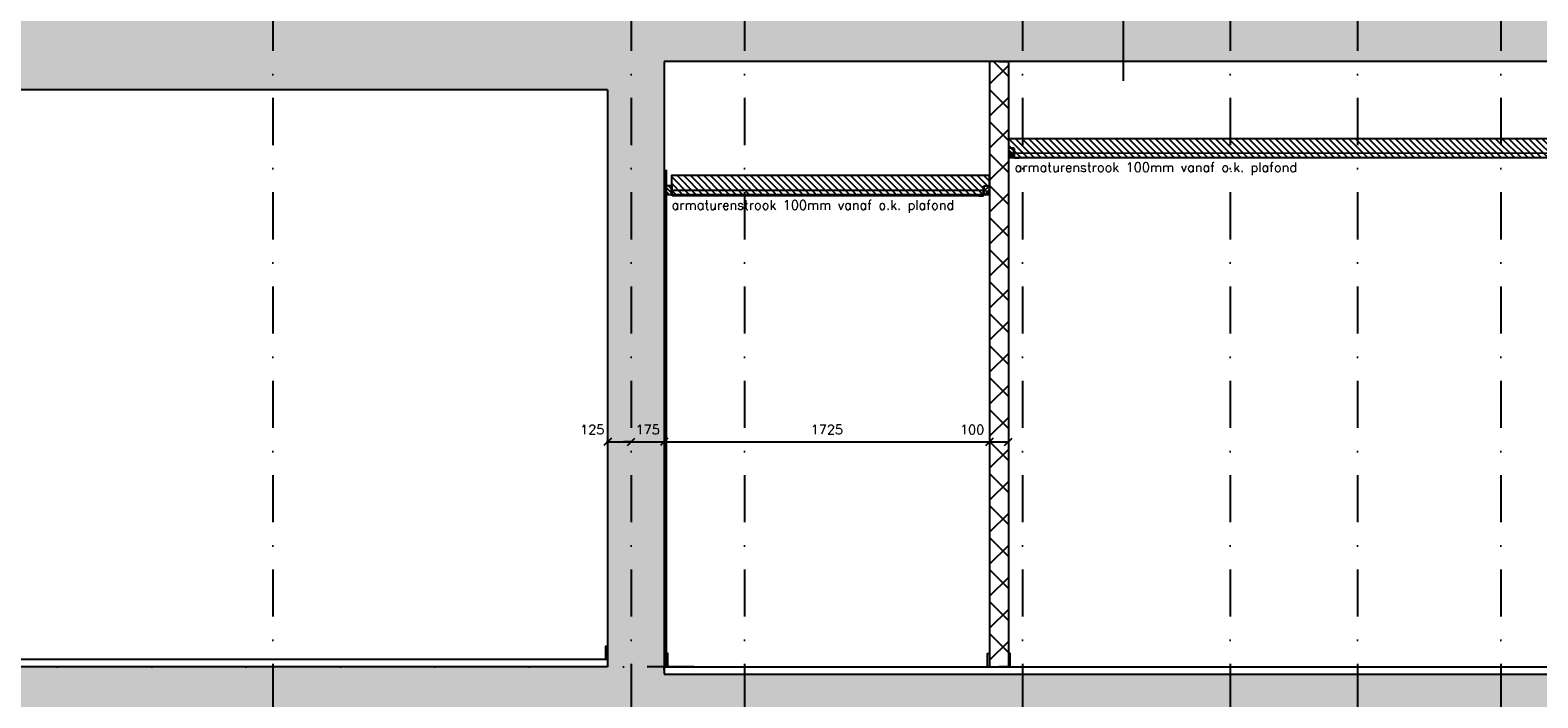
# Model space of a CAD drawing. Extents: x 0 to 297174, y -27731 to 163980.
# Tile 113 of 152: x 181911 to 189905, y 95631 to 99172. Entities that reach past the tile are written whole.
import ezdxf

# ---------------------------------------------------------------- set-up
doc = ezdxf.new("R2010")
doc.units = 0
doc.header["$LTSCALE"] = 5
doc.header["$MEASUREMENT"] = 0
doc.header["$PDMODE"] = 3
doc.header["$PDSIZE"] = 0.1
doc.linetypes.add('DASHDOT', pattern=[1, 0.5, -0.25, 0, -0.25])
doc.linetypes.add('DD1', pattern=[2.66667, 1.66667, -0.5, 0, -0.5])
doc.layers.get('0').update_dxf_attribs({"linetype": 'CONTINUOUS'})
doc.layers.get('DEFPOINTS').update_dxf_attribs({"linetype": 'CONTINUOUS'})
for name, color, linetype in [('A--01A1_ACEER', 1, 'CONTINUOUS'), ('A--A22--_F123-', 9, 'CONTINUOUS'), ('A--A23--_F--3-', 9, 'CONTINUOUS'), ('A--A25--_F--3-', 9, 'CONTINUOUS'), ('A--L21--_F-23-', 4, 'CONTINUOUS'), ('A--L22--', 3, 'CONTINUOUS'), ('A--L22--_F--3-', 7, 'CONTINUOUS'), ('A--L22D2_BINNENWAND', 2, 'CONTINUOUS'), ('A--L23--', 7, 'CONTINUOUS'), ('A--L23--_F--3-', 7, 'CONTINUOUS'), ('A--L25--', 7, 'CONTINUOUS'), ('A--L25--_F-23-', 7, 'CONTINUOUS'), ('A--L35-D2-_PLAFONDS', 2, 'CONTINUOUS'), ('A--L35-D4-_PLAFONDS', 4, 'CONTINUOUS'), ('A--L35D1_PLAFONDS', 1, 'CONTINUOUS'), ('A--M$1A-_F123-', 1, 'CONTINUOUS'), ('STRAMIEN', 8, 'DD1'), ('X--LR---_CP', 7, 'CONTINUOUS')]:
    doc.layers.add(name, color=color, linetype=linetype)
doc.styles.add('HIEMSTRA', font='romans.shx')
doc.dimstyles.get("Standard").update_dxf_attribs({"dimscale": 50, "dimtxt": 2.5, "dimasz": 2, "dimexe": 0.3, "dimexo": 0.3, "dimgap": 2, "dimtad": 1, "dimdec": 0, "dimzin": 0, "dimdsep": 46, "dimtxsty": 'HIEMSTRA', "dimblk1": 'OBLIQUE', "dimblk2": 'OBLIQUE', "dimsah": 1, "dimcen": 0.09, "dimdle": 0.3, "dimclrd": 1, "dimclre": 1, "dimclrt": 2, "dimadec": 0, "dimazin": 0, "dimtfac": 1, "dimtdec": 4, "dimtix": 1, "dimtmove": 2, "dimatfit": 3, "dimldrblk": 'OBLIQUE', "dimfxl": 0, "dimtvp": 625, "dimtolj": 1, "dimtzin": 0, "dimarcsym": 0})

# ---------------------------------------------------------------- blocks, each defined once
blk = doc.blocks.new('*U1705')
at = {"layer": 'A--L23--_F--3-', "color": 2, "linetype": 'Continuous'}
blk.add_lwpolyline([(0, 0), (0, 20), (8456.8, 20), (8456.8, 0)], dxfattribs=at)
blk = doc.blocks.new('_OBLIQUE')
at = {"color": 0, "linetype": 'ByBlock'}
blk.add_line((-0.5, -0.5), (0.5, 0.5), dxfattribs=at)
blk = doc.blocks.new('*D412')
at = {"layer": 'A--M$1A-_F123-', "color": 1, "lineweight": -2}
for p, q in [((184966.6, 96988.6), (185103.6, 96988.6)), ((184972.6, 96986.4), (184972.6, 96994.6)), ((185097.6, 96986.4), (185097.6, 96994.6))]:
    blk.add_line(p, q, dxfattribs=at)
at = {"layer": 'DEFPOINTS', "color": 0}
for p in [(184972.6, 96980.4), (185097.6, 96988.6), (185097.6, 96980.4)]:
    blk.add_point(p, dxfattribs=at)
at = {"layer": 'A--M$1A-_F123-', "color": 1, "lineweight": -2, "xscale": 40, "yscale": 40, "zscale": 40, "rotation": 180}
blk.add_blockref('_OBLIQUE', (184972.6, 96988.6), dxfattribs=at)
at = {"layer": 'A--M$1A-_F123-', "color": 1, "lineweight": -2, "xscale": 40, "yscale": 40, "zscale": 40}
blk.add_blockref('_OBLIQUE', (185097.6, 96988.6), dxfattribs=at)
at = {"layer": 'A--M$1A-_F123-', "color": 2, "insert": (184891.2, 97053.6), "char_height": 50, "attachment_point": 5, "style": 'HIEMSTRA'}
blk.add_mtext('\\A1;125', dxfattribs=at)
blk = doc.blocks.new('*D413')
at = {"layer": 'A--M$1A-_F123-', "color": 1, "lineweight": -2}
for p, q in [((185097.6, 96988.6), (185057.6, 96988.6)), ((185097.6, 96988.6), (185272.6, 96988.6)), ((185272.6, 96988.6), (185312.6, 96988.6)), ((185272.6, 96982.6), (185272.6, 96982.6))]:
    blk.add_line(p, q, dxfattribs=at)
at = {"layer": 'DEFPOINTS', "color": 0}
for p in [(185097.6, 96988.6), (185272.6, 96988.6), (185272.6, 96988.6)]:
    blk.add_point(p, dxfattribs=at)
at = {"layer": 'A--M$1A-_F123-', "color": 1, "lineweight": -2, "xscale": 40, "yscale": 40, "zscale": 40}
blk.add_blockref('_OBLIQUE', (185097.6, 96988.6), dxfattribs=at)
at = {"layer": 'A--M$1A-_F123-', "color": 1, "lineweight": -2, "xscale": 40, "yscale": 40, "zscale": 40, "rotation": 180}
blk.add_blockref('_OBLIQUE', (185272.6, 96988.6), dxfattribs=at)
at = {"layer": 'A--M$1A-_F123-', "color": 2, "insert": (185185.1, 97053.6), "char_height": 50, "attachment_point": 5, "style": 'HIEMSTRA'}
blk.add_mtext('\\A1;175', dxfattribs=at)
blk = doc.blocks.new('*U1633')
at = {"layer": 'A--L23--_F--3-', "color": 2, "linetype": 'Continuous'}
blk.add_lwpolyline([(0, 0), (0, 20), (7575, 20), (7575, 0)], dxfattribs=at)
blk = doc.blocks.new('*U1625')
at = {"layer": 'A--A22--_F123-', "linetype": 'Continuous'}
h = blk.add_hatch(dxfattribs=at)
h.set_pattern_fill('ALFAKRS', color=256, scale=120, style=0)
h.set_pattern_definition([(45, (-187047.58, -99005.77), (-84.852814, 84.852814), []), (135, (-187047.58, -99005.77), (-84.852814, -84.852814), [])])
h.paths.add_polyline_path([(0, 0), (50, 0), (50, -3209.9), (0, -3209.9), (-50, -3209.9), (-50, 0)])
at = {"layer": 'A--L22--_F--3-', "color": 3, "linetype": 'Continuous'}
for points in [[(0, 0), (-50, 0), (-50, -3209.9), (0, -3209.9)], [(0, 0), (50, 0), (50, -3209.9), (0, -3209.9)]]:
    blk.add_lwpolyline(points, dxfattribs=at)
blk = doc.blocks.new('*D438')
at = {"layer": 'A--M$1A-_F123-', "color": 1, "lineweight": -2}
for p, q in [((185266.6, 96988.6), (187003.6, 96988.6)), ((185272.6, 96982.6), (185272.6, 96982.6)), ((186997.6, 96982.6), (186997.6, 96982.6))]:
    blk.add_line(p, q, dxfattribs=at)
at = {"layer": 'DEFPOINTS', "color": 0}
for p in [(185272.6, 96988.6), (186997.6, 96988.6), (186997.6, 96988.6)]:
    blk.add_point(p, dxfattribs=at)
at = {"layer": 'A--M$1A-_F123-', "color": 1, "lineweight": -2, "xscale": 40, "yscale": 40, "zscale": 40, "rotation": 180}
blk.add_blockref('_OBLIQUE', (185272.6, 96988.6), dxfattribs=at)
at = {"layer": 'A--M$1A-_F123-', "color": 1, "lineweight": -2, "xscale": 40, "yscale": 40, "zscale": 40}
blk.add_blockref('_OBLIQUE', (186997.6, 96988.6), dxfattribs=at)
at = {"layer": 'A--M$1A-_F123-', "color": 2, "insert": (186135.1, 97053.6), "char_height": 50, "attachment_point": 5, "style": 'HIEMSTRA'}
blk.add_mtext('\\A1;1725', dxfattribs=at)
blk = doc.blocks.new('*D439')
at = {"layer": 'A--M$1A-_F123-', "color": 1, "lineweight": -2}
blk.add_line((186991.6, 96988.6), (187103.6, 96988.6), dxfattribs=at)
at = {"layer": 'DEFPOINTS', "color": 0}
for p in [(186997.6, 96988.6), (187097.6, 96988.6), (187097.6, 96988.6)]:
    blk.add_point(p, dxfattribs=at)
at = {"layer": 'A--M$1A-_F123-', "color": 1, "lineweight": -2, "xscale": 40, "yscale": 40, "zscale": 40, "rotation": 180}
blk.add_blockref('_OBLIQUE', (186997.6, 96988.6), dxfattribs=at)
at = {"layer": 'A--M$1A-_F123-', "color": 1, "lineweight": -2, "xscale": 40, "yscale": 40, "zscale": 40}
blk.add_blockref('_OBLIQUE', (187097.6, 96988.6), dxfattribs=at)
at = {"layer": 'A--M$1A-_F123-', "color": 2, "insert": (186905.3, 97053.6), "char_height": 50, "attachment_point": 5, "style": 'HIEMSTRA'}
blk.add_mtext('\\A1;100', dxfattribs=at)
blk = doc.blocks.new('Q020259-')
at = {"layer": 'A--A25--_F--3-'}
h = blk.add_hatch(dxfattribs=at)
h.set_pattern_fill('ALFALINE', color=256, scale=15, style=0, pattern_type=2)
h.set_pattern_definition([(45, (0, 0), (-10.6066, 10.6066), [])])
h.paths.add_polyline_path([(0, 0), (0, 46), (28, 46), (28, 0)])
at = {"layer": 'A--L25--_F-23-', "color": 2, "linetype": 'Continuous'}
blk.add_lwpolyline([(0, 0), (0, 46), (28, 46), (28, 0)], close=True, dxfattribs=at)
at = {"layer": 'X--LR---_CP'}
for p in [(0, 0), (0, 0), (28, 0)]:
    blk.add_point(p, dxfattribs=at)

msp = doc.modelspace()

# ---------------------------------------------------------------- hatches: boundary and pattern name
at = {"layer": 'A--01A1_ACEER', "linetype": 'Continuous'}
h = msp.add_hatch(dxfattribs=at)
h.set_pattern_fill('ANSI31', color=256, scale=200, style=0)
h.set_pattern_definition([(135, (346479.626, 3350), (17.6776695, 17.6776695), [])])
h.paths.add_polyline_path([(187097.6, 98495.9), (193370.1, 98495.9), (193369.6, 98595.9), (187097.6, 98595.9)])
h = msp.add_hatch(dxfattribs=at)
h.set_pattern_fill('ANSI31', color=256, scale=200, style=0)
h.set_pattern_definition([(135, (344827.626, 3155), (17.6776695, 17.6776695), [])])
h.paths.add_polyline_path([(185310.6, 98300.9), (186997.6, 98300.9), (186997.6, 98400.9), (185310.6, 98400.9)])
at = {"layer": 'A--A23--_F--3-'}
h = msp.add_hatch(dxfattribs=at)
h.set_pattern_fill('ALFABET', color=256, scale=50, angle=1, style=0, pattern_type=2)
h.set_pattern_definition([(46, (0, 0), (-215.80194, 208.3975), []), (51, (0, 0), (359.12306, -25.11233), [37.5, -412.5]), (356, (0, 0), (-75.9289, 374.828), [30, -330]), (101.4514, (29.93, -2.1), (283.19445, 349.71546), [31.8701, -350.57106]), (47.1842, (-1.75, 100), (534.9836, -73.4339), [56.25, -618.75]), (97.6356, (42.84, 93.87), (458.7598, 495.1408), [47.8051, -525.8565]), (352.1842, (-1.75, 100), (458.7594, 495.1412), [45, -495]), (22, (48.68, 75.86), (301.9214, -196.07005), [37.5, -412.5]), (327, (48.7, 75.86), (115.3113, 364.643), [30, -330]), (72.4514, (73.84, 59.52), (417.23286, 168.57264), [31.8701, -350.57106]), (38.5, (0, 0), (3.1741, 166.527686), [0, -326, 0, -335, 0, -331.25]), (8.5, (0, 0), (128.07302, 199.47142), [0, -191, 0, -318.5, 0, -126.25]), (328.5, (-111.48, -1.95), (267.067385, -6.617475), [0, -125, 0, -390, 0, -517.5]), (318.5, (-161.48, -2.82), (290.67514, 55.13387), [0, -162.5, 0, -259, 0, -367.5]), (318.5, (-161.48, -2.82), (290.67514, 55.13387), [0, -162.5, 0, -259, 0, -367.5])])
h.paths.add_polyline_path([(193819.4, 95505.9), (177097.5, 95505.9), (177097.5, 99255.9), (193819.4, 99255.9)])
h.paths.add_polyline_path([(185272.6, 99005.8), (193819.4, 99005.9), (193819.4, 95755.9), (185272.6, 95755.9)], flags=16)
h.paths.add_polyline_path([(184972.6, 95795.9), (177399.2, 95795.9), (177399.2, 98855.9), (184972.6, 98855.9)], flags=16)

# ---------------------------------------------------------------- linework, layer by layer
at = {"layer": 'A--01A1_ACEER'}
msp.add_line((187707.6, 98904.1), (187707.6, 100252), dxfattribs=at)
at = {"layer": 'A--L21--_F-23-', "linetype": 'Continuous'}
for p, q in [((193819.4, 99005.9), (185272.6, 99005.8)), ((185272.6, 99005.8), (185272.6, 95755.9)), ((184972.6, 98855.8), (177399.2, 98855.9)), ((184972.6, 98855.8), (184972.6, 95795.9)), ((185272.6, 95755.9), (193819.4, 95755.9))]:
    msp.add_line(p, q, dxfattribs=at)
msp.add_lwpolyline([(184972.6, 95795.9), (177397.6, 95795.9)], dxfattribs=at)
at = {"layer": 'A--L22D2_BINNENWAND'}
msp.add_line((185282.6, 98432), (185282.6, 95795.9), dxfattribs=at)
for points in [[(184972.6, 95835.9), (184962.6, 95835.9), (184962.6, 95905.9), (184972.6, 95905.9)], [(185282.6, 95795.9), (185292.6, 95795.9), (185292.6, 95865.9), (185282.6, 95865.9)], [(186997.6, 95795.9), (186987.6, 95795.9), (186987.6, 95865.9), (186997.6, 95865.9)], [(187097.6, 95795.9), (187107.6, 95795.9), (187107.6, 95865.9), (187097.6, 95865.9)]]:
    msp.add_lwpolyline(points, close=True, dxfattribs=at)
at = {"layer": 'A--L35-D2-_PLAFONDS'}
for points in [[(187129.8, 98520.9), (193334.2, 98520), (193334.2, 98495), (187129.8, 98495.9)], [(186965.4, 98320.9), (185310.6, 98320.9)], [(185314.8, 98295.9), (186965.4, 98295.9)]]:
    msp.add_lwpolyline(points, dxfattribs=at)
at = {"layer": 'A--L35-D4-_PLAFONDS'}
for p, q in [((187129.8, 98493.8), (187129.8, 98543.8)), ((187154.8, 98493.8), (187129.8, 98493.8)), ((185314.8, 98293.9), (185314.8, 98343.9)), ((186965.4, 98293.9), (186965.4, 98343.9)), ((185339.8, 98293.9), (185314.8, 98293.9)), ((186940.4, 98293.9), (186965.4, 98293.9))]:
    msp.add_line(p, q, dxfattribs=at)
at = {"layer": 'A--L35D1_PLAFONDS', "linetype": 'Continuous'}
for points in [[(187097.6, 98495.9), (193370.1, 98495.9), (193369.6, 98595.9), (187097.6, 98595.9)], [(185310.6, 98300.9), (186997.6, 98300.9), (186997.6, 98400.9), (185310.6, 98400.9)]]:
    msp.add_lwpolyline(points, close=True, dxfattribs=at)
at = {"layer": 'STRAMIEN', "linetype": 'DASHDOT', "ltscale": 100}
for p, q in [((183197.6, 110315), (183197.6, 90754.3)), ((185097.6, 110315), (185097.6, 90754.3)), ((185697.6, 110315), (185697.6, 90754.3)), ((187172.6, 110315), (187172.6, 90172.2)), ((188272.6, 110315), (188272.6, 90172.2)), ((188947.6, 110315), (188947.6, 90172.2)), ((189708.6, 110315), (189708.6, 90754.3)), ((185431.6, 95795.9), (174347.3, 95795.9))]:
    msp.add_line(p, q, dxfattribs=at)

# ---------------------------------------------------------------- block references
at = {"layer": 'A--L22--'}
msp.add_blockref('*U1625', (187047.6, 99005.8), dxfattribs=at)
at = {"layer": 'A--L23--'}
for name, p in [('*U1633', (177397.6, 95815.9)), ('*U1705', (185272.6, 95775.9))]:
    msp.add_blockref(name, p, dxfattribs=at)
at = {"layer": 'A--L25--', "xscale": -1}
for p in [(187125.6, 98500.9), (185310.6, 98300.9)]:
    msp.add_blockref('Q020259-', p, dxfattribs=at)
at = {"layer": 'A--L25--'}
msp.add_blockref('Q020259-', (186969.6, 98300.9), dxfattribs=at)

# ---------------------------------------------------------------- texts
at = {"layer": 'A--01A1_ACEER', "linetype": 'Continuous', "style": 'HIEMSTRA'}
for p in [(187130, 98420), (185311.8, 98220.1)]:
    msp.add_text('armaturenstrook 100mm vanaf o.k. plafond', height=50, dxfattribs=at).set_placement(p)

# ---------------------------------------------------------------- dimensions: what is measured, and where the dimension line sits
at = {"layer": 'A--M$1A-_F123-'}
for base, p1, p2, picture, middle in [((185097.6, 96988.6), (184972.6, 96980.4), (185097.6, 96980.4), '*D412', (184891.2, 97053.6)), ((187097.6, 96988.6), (186997.6, 96988.6), (187097.6, 96988.6), '*D439', (186905.3, 97053.6))]:
    dim = msp.add_linear_dim(base=base, p1=p1, p2=p2, dimstyle='Standard', override={"dimscale": 20}, dxfattribs=at)
    dim.commit()
    dim.dimension.update_dxf_attribs({"geometry": picture, "text_midpoint": middle, "dimtype": 160})
for base, p1, p2, picture, middle in [((185272.6, 96988.6), (185097.6, 96988.6), (185272.6, 96988.6), '*D413', (185185.1, 97053.6)), ((186997.6, 96988.6), (185272.6, 96988.6), (186997.6, 96988.6), '*D438', (186135.1, 97053.6))]:
    dim = msp.add_linear_dim(base=base, p1=p1, p2=p2, dimstyle='Standard', override={"dimscale": 20}, dxfattribs=at)
    dim.commit()
    dim.dimension.update_dxf_attribs({"geometry": picture, "text_midpoint": middle})

doc.saveas('drawing.dxf')
